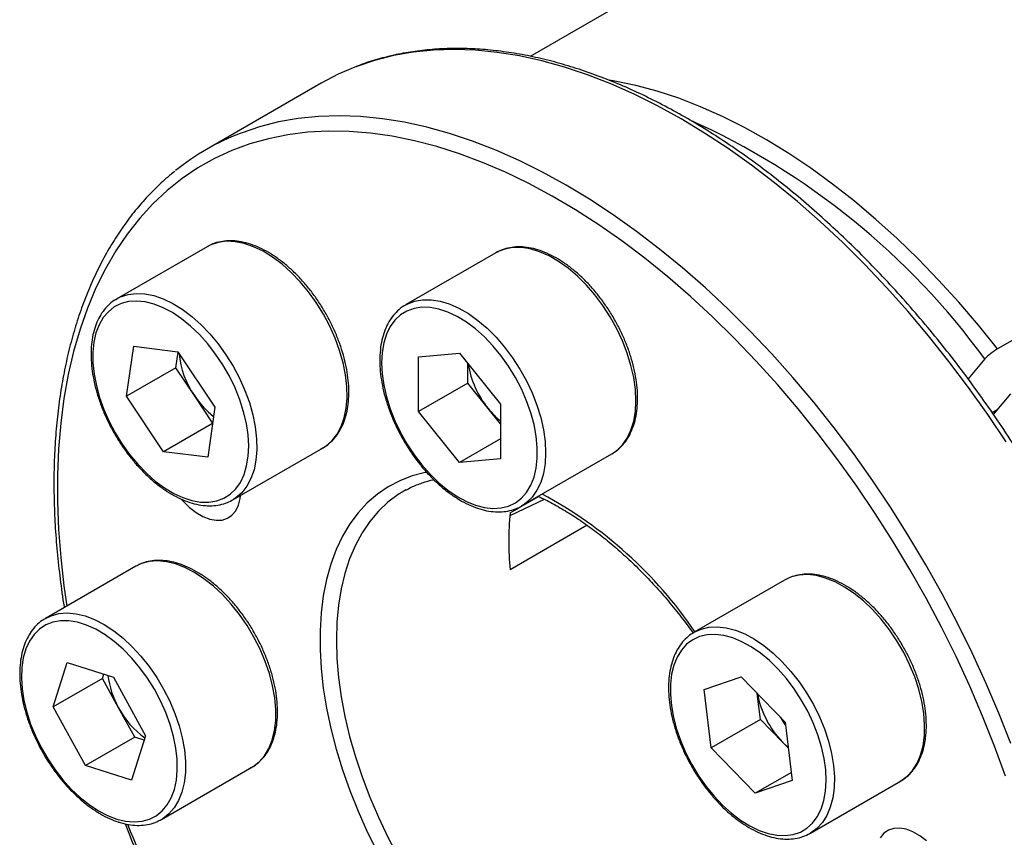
# Model space of a CAD drawing. Header units: millimetres. Extents: x 0 to 411, y 0 to 291.
# Tile 6 of 9: x 312 to 355, y 210 to 245. Entities that reach past the tile are written whole.
import ezdxf

# ---------------------------------------------------------------- set-up
doc = ezdxf.new("R2010")
doc.units = ezdxf.units.MM
doc.layers.add('OUTLINE', color=7, linetype='CONTINUOUS')

msp = doc.modelspace()

# ---------------------------------------------------------------- linework, layer by layer
at = {"layer": 'OUTLINE'}
for p, q in [((344.128, 249.3594), (334.4096, 243.7491)), ((325.4076, 242.5937), (320.4578, 239.7362)), ((367.974, 238.9045), (354.539, 231.1486)), ((320.4876, 235.5485), (316.5985, 233.3033)), ((320.512, 235.5623), (320.4876, 235.5485)), ((332.9264, 235.285), (329.0374, 233.0398)), ((316.5523, 233.2757), (316.5985, 233.3033)), ((317.0214, 229.1068), (317.3256, 231.262)), ((317.3256, 231.262), (319.2257, 231.0262)), ((319.1427, 230.3314), (319.2382, 231.0076)), ((319.2257, 231.0262), (320.8217, 228.6353)), ((329.5926, 230.8066), (331.3604, 230.9647)), ((329.5926, 228.4495), (329.5926, 230.8066)), ((331.3604, 230.9647), (333.1281, 228.7656)), ((319.1427, 230.3314), (317.0214, 229.1068)), ((319.9406, 229.1359), (319.1427, 230.3314)), ((331.7139, 229.6741), (331.7139, 230.5249)), ((353.9914, 230.7149), (353.2686, 229.8597)), ((331.7139, 229.6741), (329.5926, 228.4495)), ((332.5978, 228.5746), (331.7139, 229.6741)), ((318.6173, 226.7159), (317.0214, 229.1068)), ((320.7262, 227.9591), (319.9406, 229.1359)), ((354.3622, 228.325), (355.1148, 229.2155)), ((320.8217, 228.6353), (320.5174, 226.4801)), ((333.1281, 228.7656), (333.1281, 226.4085)), ((331.3604, 226.2504), (329.5926, 228.4495)), ((333.1281, 227.9148), (332.5978, 228.5746)), ((354.3029, 228.411), (354.5483, 228.5452)), ((320.7222, 227.931), (318.6173, 226.7159)), ((333.1281, 227.2709), (331.3604, 226.2504)), ((320.5174, 226.4801), (318.6173, 226.7159)), ((321.5981, 224.6429), (325.4872, 226.888)), ((334.0369, 224.3794), (337.926, 226.6245)), ((337.926, 226.6245), (337.9992, 226.6693)), ((333.1281, 226.4085), (331.3604, 226.2504)), ((329.052, 225.0667), (328.9571, 225.0134)), ((321.6245, 224.6584), (321.5981, 224.6429)), ((333.5387, 224.0816), (334.7586, 224.7859)), ((334.1016, 224.4187), (334.0369, 224.3794)), ((336.8602, 223.5495), (333.5387, 221.632)), ((317.4154, 221.7789), (313.5263, 219.5338)), ((317.4634, 221.8055), (317.4154, 221.7789)), ((345.3653, 221.1869), (341.4762, 218.9417)), ((345.5401, 221.2746), (345.3653, 221.1869)), ((345.6607, 221.3212), (345.5401, 221.2746)), ((345.6897, 221.3344), (345.5581, 221.2817)), ((313.8593, 215.7258), (314.461, 217.6309)), ((314.461, 217.6309), (316.451, 217.0066)), ((315.9806, 216.9504), (313.8593, 215.7258)), ((315.9806, 216.9504), (316.0392, 217.1358)), ((316.6748, 215.6857), (315.9806, 216.9504)), ((316.451, 217.0066), (317.8394, 214.4772)), ((341.8991, 216.4675), (343.495, 217.0159)), ((343.495, 217.0159), (345.3951, 215.0578)), ((342.2033, 213.9611), (341.8991, 216.4675)), ((344.3247, 215.1857), (344.1894, 216.3004)), ((315.2477, 213.1964), (313.8593, 215.7258)), ((317.369, 214.421), (316.6748, 215.6857)), ((344.3247, 215.1857), (342.2033, 213.9611)), ((345.2747, 214.2066), (344.3247, 215.1857)), ((345.3951, 215.0578), (345.6994, 212.5513)), ((317.369, 214.421), (315.2477, 213.1964)), ((317.8394, 214.4772), (317.2378, 212.5721)), ((317.7809, 214.2918), (317.369, 214.421)), ((345.5304, 213.9431), (345.2747, 214.2066)), ((344.1035, 212.003), (342.2033, 213.9611)), ((317.2378, 212.5721), (315.2477, 213.1964)), ((318.5259, 210.8733), (322.415, 213.1184)), ((345.6571, 212.8999), (344.1035, 212.003)), ((345.6994, 212.5513), (344.1035, 212.003)), ((346.4758, 210.2812), (350.3649, 212.5264))]:
    msp.add_line(p, q, dxfattribs=at)
at = {"layer": 'OUTLINE', "flags": 128}
for points in [[(354.91, 227.1359), (354.1163, 228.3202), (353.2943, 229.4777), (352.4459, 230.6058), (351.5728, 231.7023), (350.677, 232.7647), (349.7604, 233.7908), (348.8248, 234.7783), (347.8724, 235.7253), (346.9051, 236.6296), (345.925, 237.4893), (344.9342, 238.3027), (343.9347, 239.0679), (342.9289, 239.7833), (341.9187, 240.4475), (340.9063, 241.0589), (339.894, 241.6163), (338.8838, 242.1185), (337.8779, 242.5644), (336.8785, 242.9531), (335.8876, 243.2838), (334.9075, 243.5556), (333.9402, 243.7681), (332.9878, 243.9209), (332.0522, 244.0134), (331.1356, 244.0457), (330.2398, 244.0176), (329.3668, 243.9291), (328.5184, 243.7805), (327.6964, 243.5721), (326.9026, 243.3043), (326.8574, 243.2869)], [(326.8574, 243.2869), (326.1387, 242.9777), (325.4076, 242.5937)], [(354.539, 231.1486), (353.7141, 232.1721), (352.867, 233.1612), (351.9997, 234.1135), (351.1144, 235.0267), (350.213, 235.8986), (349.2979, 236.7272), (348.3712, 237.5105), (347.435, 238.2465), (346.4917, 238.9336), (345.5434, 239.57), (344.5925, 240.1544), (343.6413, 240.6851), (342.692, 241.1611), (341.7469, 241.5811), (340.8082, 241.9442), (339.8782, 242.2494), (338.9592, 242.4961), (338.0532, 242.6836), (337.8305, 242.721)], [(355.1066, 214.1509), (354.5936, 215.4552), (354.0408, 216.7541), (353.4494, 218.0447), (352.8206, 219.3243), (352.1559, 220.5901), (351.4566, 221.8396), (350.7242, 223.0699), (349.9603, 224.2785), (349.1665, 225.4628), (348.3445, 226.6203), (347.4961, 227.7484), (346.6231, 228.8449), (345.7273, 229.9072), (344.8106, 230.9333), (343.8751, 231.9209), (342.9227, 232.8678), (341.9553, 233.7722), (340.9752, 234.6319), (339.9844, 235.4452), (338.985, 236.2105), (337.9791, 236.9259), (336.9689, 237.59), (335.9566, 238.2015), (334.9442, 238.7589), (333.934, 239.2611), (332.9281, 239.707), (331.9287, 240.0957), (330.9379, 240.4263), (329.9578, 240.6982), (328.9905, 240.9107), (328.038, 241.0634), (327.1025, 241.156), (326.1858, 241.1883), (325.29, 241.1602), (324.417, 241.0717), (323.5686, 240.9231), (322.7466, 240.7147), (321.9528, 240.4469), (321.9076, 240.4295)], [(354.8758, 212.7358), (354.4046, 214.0312), (353.8927, 215.3236), (353.3411, 216.6103), (352.7512, 217.8885), (352.1241, 219.1555), (351.4612, 220.4084), (350.764, 221.6446), (350.034, 222.8614), (349.2727, 224.0562), (348.4818, 225.2263), (347.663, 226.3693), (346.8181, 227.4826), (345.9489, 228.5639), (345.0573, 229.6108), (344.1452, 230.621), (343.2146, 231.5924), (342.2675, 232.5229), (341.306, 233.4103), (340.3321, 234.2529), (339.348, 235.0488), (338.3558, 235.7962), (337.3577, 236.4936), (336.3557, 237.1394), (335.3521, 237.7323), (334.349, 238.2709), (333.3487, 238.7541), (332.3532, 239.1808), (331.3648, 239.5502), (330.3855, 239.8613), (329.4176, 240.1136), (328.4631, 240.3065), (327.524, 240.4396), (326.6024, 240.5126), (325.7003, 240.5252), (324.8196, 240.4776), (323.9623, 240.3698), (323.1303, 240.2021), (322.3252, 239.9747), (321.5489, 239.6883), (320.803, 239.3433), (320.0892, 238.9407), (319.409, 238.4811), (318.7638, 237.9657), (318.1551, 237.3955), (317.5843, 236.7719), (317.0524, 236.096), (316.5607, 235.3695), (316.1103, 234.5938), (315.702, 233.7706), (315.3369, 232.9018), (315.0157, 231.9892), (314.739, 231.0348), (314.5075, 230.0407), (314.3218, 229.009), (314.1821, 227.9419), (314.0888, 226.8418), (314.0421, 225.711), (314.0421, 224.552), (314.0888, 223.3673), (314.1821, 222.1594), (314.3218, 220.931), (314.4463, 220.0649)], [(325.4872, 226.888), (325.6187, 226.9724), (325.8751, 227.1956), (326.0924, 227.4732), (326.2677, 227.8014), (326.3986, 228.1759), (326.4834, 228.5915), (326.521, 229.0426), (326.5107, 229.5232), (326.4528, 230.0266), (326.348, 230.5462), (326.1978, 231.0749), (326.0042, 231.6055), (325.7698, 232.1309), (325.4977, 232.6439), (325.1917, 233.1376), (324.8559, 233.6054), (324.4949, 234.0409), (324.1134, 234.4383), (323.7167, 234.7921), (323.3102, 235.0975), (322.8992, 235.3505), (322.4895, 235.5477), (322.0865, 235.6862), (321.6957, 235.7644), (321.3224, 235.781), (320.9715, 235.736), (320.648, 235.6299), (320.512, 235.5623)], [(337.9992, 226.6693), (338.1346, 226.7669), (338.3801, 227.006), (338.5857, 227.2985), (338.7486, 227.6404), (338.8665, 228.0272), (338.9379, 228.4535), (338.9618, 228.9137), (338.9379, 229.4015), (338.8665, 229.9103), (338.7486, 230.4332), (338.5857, 230.9631), (338.3801, 231.493), (338.1346, 232.0155), (337.8525, 232.5237), (337.5375, 233.0107), (337.194, 233.4699), (336.8266, 233.8951), (336.4402, 234.2805), (336.0402, 234.621), (335.6318, 234.9118), (335.2207, 235.1492), (334.8123, 235.3298), (334.4122, 235.4513), (334.0259, 235.5119), (333.6585, 235.511), (333.315, 235.4484), (333, 235.325), (332.9264, 235.285)], [(316.5985, 233.3033), (316.7589, 233.3847), (317.0824, 233.4909), (317.4333, 233.5359), (317.8066, 233.5192), (318.1974, 233.4411), (318.6004, 233.3025), (319.0101, 233.1054), (319.4211, 232.8524), (319.8276, 232.547), (320.2243, 232.1932), (320.6058, 231.7958), (320.9668, 231.3603), (321.3027, 230.8925), (321.6087, 230.3988), (321.8807, 229.8857), (322.1151, 229.3604), (322.3088, 228.8298), (322.459, 228.3011), (322.5637, 227.7815), (322.6216, 227.278), (322.6319, 226.7975), (322.5943, 226.3464), (322.5095, 225.9308), (322.3786, 225.5563), (322.2033, 225.2281), (321.986, 224.9504), (321.7296, 224.7272), (321.6245, 224.6584)], [(316.8274, 227.0476), (317.1526, 226.5951), (317.5028, 226.1745), (317.8728, 225.7918), (318.2575, 225.4523), (318.6516, 225.1608), (319.0495, 224.9214), (319.4455, 224.7375), (319.8342, 224.6115), (320.2101, 224.5454), (320.5679, 224.54), (320.9026, 224.5953), (321.2095, 224.7107), (321.4843, 224.8845), (321.7231, 225.1143), (321.9225, 225.3968), (322.0799, 225.7281), (322.1929, 226.1035), (322.2599, 226.5177), (322.2801, 226.965), (322.2532, 227.439), (322.1795, 227.9332), (322.0601, 228.4405), (321.8966, 228.9538), (321.6913, 229.466), (321.4472, 229.9698), (321.1676, 230.4582), (320.8564, 230.9244), (320.5181, 231.3617), (320.1574, 231.764), (319.7794, 232.1257), (319.3893, 232.4418), (318.9926, 232.7077), (318.595, 232.9198), (318.2019, 233.075), (317.8189, 233.1712), (317.4514, 233.207), (317.1045, 233.182), (316.7832, 233.0965), (316.4919, 232.9516), (316.2346, 232.7495), (316.0151, 232.4929), (315.8364, 232.1855), (315.701, 231.8315), (315.6108, 231.436), (315.5671, 231.0045), (315.5705, 230.543), (315.6209, 230.0581), (315.7176, 229.5565), (315.8593, 229.0453), (316.044, 228.5316), (316.2691, 228.0227), (316.5315, 227.5257), (316.8274, 227.0476)], [(328.0016, 230.5465), (328.0252, 230.0742), (328.0956, 229.5813), (328.2118, 229.0747), (328.3722, 228.5615), (328.5746, 228.049), (328.8161, 227.5443), (329.0933, 227.0546), (329.4023, 226.5866), (329.7388, 226.1471), (330.0981, 225.742), (330.475, 225.3772), (330.8645, 225.0578), (331.2608, 224.7881), (331.6586, 224.5721), (332.0522, 224.4128), (332.4361, 224.3123), (332.8049, 224.2721), (333.1534, 224.2928), (333.4767, 224.374), (333.7703, 224.5147), (334.0301, 224.7128), (334.2524, 224.9656), (334.4341, 225.2696), (334.5727, 225.6204), (334.6662, 226.0131), (334.7132, 226.4422), (334.7132, 226.9018), (334.6662, 227.3852), (334.5727, 227.8859), (334.4341, 228.3967), (334.2524, 228.9104), (334.0301, 229.4199), (333.7703, 229.9179), (333.4767, 230.3976), (333.1534, 230.8522), (332.8049, 231.2752), (332.4361, 231.6608), (332.0522, 232.0036), (331.6586, 232.2986), (331.2608, 232.5419), (330.8645, 232.7299), (330.475, 232.86), (330.0981, 232.9305), (329.7388, 232.9403), (329.4023, 232.8892), (329.0933, 232.7781), (328.8161, 232.6084), (328.5746, 232.3825), (328.3722, 232.1036), (328.2118, 231.7757), (328.0956, 231.4033), (328.0252, 230.9916), (328.0016, 230.5465)], [(329.0522, 233.0483), (329.1109, 233.0799), (329.4259, 233.2032), (329.7694, 233.2658), (330.1368, 233.2668), (330.5231, 233.2062), (330.9232, 233.0847), (331.3316, 232.9041), (331.7427, 232.6667), (332.1511, 232.3759), (332.5512, 232.0354), (332.9375, 231.65), (333.3049, 231.2248), (333.6484, 230.7656), (333.9634, 230.2786), (334.2455, 229.7704), (334.491, 229.2478), (334.6966, 228.718), (334.8595, 228.188), (334.9774, 227.6651), (335.0488, 227.1564), (335.0727, 226.6686), (335.0488, 226.2084), (334.9774, 225.7821), (334.8595, 225.3953), (334.6966, 225.0534), (334.491, 224.7609), (334.2455, 224.5218), (334.1016, 224.4187)], [(329.9565, 225.8269), (329.8887, 225.8139), (329.3271, 225.6703), (328.794, 225.4674), (328.292, 225.2062), (327.8234, 224.8878), (327.3903, 224.5138), (326.9947, 224.0858), (326.6383, 223.6057), (326.3228, 223.0759), (326.0497, 222.4986), (325.8202, 221.8765), (325.6353, 221.2125), (325.4959, 220.5096), (325.4026, 219.771), (325.3558, 219.0001), (325.3558, 218.2003), (325.4026, 217.3754), (325.4959, 216.529), (325.6353, 215.6652), (325.8202, 214.7877), (326.0497, 213.9006), (326.3228, 213.008), (326.6383, 212.1139), (326.9947, 211.2224), (327.3903, 210.3376), (327.8234, 209.4635)], [(319.3825, 224.6631), (319.4556, 224.5815), (319.7317, 224.3126), (320.0197, 224.0909), (320.3117, 223.9224), (320.5997, 223.8116), (320.8758, 223.7617), (321.1326, 223.7739), (321.363, 223.848), (321.5607, 223.9819), (321.7204, 224.1719), (321.8377, 224.413), (321.9094, 224.6984), (321.9255, 224.8319)], [(328.9571, 225.0134), (328.7217, 224.868), (328.2774, 224.5361), (327.869, 224.1499), (327.4982, 223.7113), (327.167, 223.2221), (326.8766, 222.6848), (326.6287, 222.1018), (326.4242, 221.4758), (326.2641, 220.8099), (326.1493, 220.1069), (326.0802, 219.3704), (326.0571, 218.6036), (326.0802, 217.8101), (326.1493, 216.9937), (326.2641, 216.1582), (326.4242, 215.3074), (326.6287, 214.4454), (326.8766, 213.5761), (327.167, 212.7036), (327.4982, 211.8319), (327.869, 210.9652), (328.2774, 210.1075), (328.7217, 209.2627)], [(335.0132, 224.6643), (334.1552, 224.249), (333.5341, 223.9483)], [(322.415, 213.1184), (322.4666, 213.1495), (322.7335, 213.3566), (322.9623, 213.619), (323.1499, 213.9332), (323.2937, 214.2949), (323.3918, 214.6993), (323.443, 215.1409), (323.4464, 215.6137), (323.402, 216.1113), (323.3105, 216.627), (323.1731, 217.1538), (322.9917, 217.6846), (322.7686, 218.2122), (322.507, 218.7294), (322.2103, 219.2294), (321.8825, 219.7053), (321.5282, 220.1506), (321.152, 220.5594), (320.7591, 220.9262), (320.3549, 221.2459), (319.9446, 221.5143), (319.534, 221.7277), (319.1285, 221.8832), (318.7337, 221.9787), (318.3548, 222.013), (317.997, 221.9856), (317.6652, 221.8968), (317.4634, 221.8055)], [(350.3649, 212.5264), (350.3755, 212.5325), (350.6475, 212.7314), (350.8819, 212.9862), (351.0756, 213.2932), (351.2258, 213.6485), (351.3305, 214.0471), (351.3884, 214.4837), (351.3987, 214.9524), (351.3611, 215.4469), (351.2763, 215.9604), (351.1454, 216.4861), (350.9701, 217.0167), (350.7528, 217.5452), (350.4964, 218.0644), (350.2045, 218.5672), (349.8809, 219.0469), (349.5301, 219.497), (349.1568, 219.9114), (348.766, 220.2845), (348.363, 220.6112), (347.9532, 220.8872), (347.5423, 221.1086), (347.1358, 221.2725), (346.7391, 221.3768), (346.3576, 221.4198), (345.9965, 221.4012), (345.6607, 221.3212)], [(313.5263, 219.5338), (313.7761, 219.6517), (314.108, 219.7405), (314.4657, 219.7679), (314.8446, 219.7336), (315.2394, 219.6381), (315.6449, 219.4825), (316.0555, 219.2692), (316.4658, 219.0008), (316.8701, 218.6811), (317.2629, 218.3143), (317.6391, 217.9055), (317.9934, 217.4601), (318.3212, 216.9843), (318.6179, 216.4843), (318.8795, 215.9671), (319.1026, 215.4395), (319.2841, 214.9087), (319.4215, 214.3819), (319.5129, 213.8662), (319.5573, 213.3686), (319.5539, 212.8958), (319.5027, 212.4542), (319.4046, 212.0498), (319.2608, 211.6881), (319.0732, 211.3739), (318.8444, 211.1114), (318.5775, 210.9044), (318.5193, 210.8695)], [(316.5968, 210.8887), (316.9788, 210.7968), (317.345, 210.7653), (317.6902, 210.7947), (318.0095, 210.8845), (318.2986, 211.0335), (318.5532, 211.2396), (318.7699, 211.5), (318.9456, 211.8109), (319.0778, 212.168), (319.1647, 212.5662), (319.2051, 213.0001), (319.1984, 213.4635), (319.1446, 213.9498), (319.0446, 214.4523), (318.8997, 214.964), (318.7121, 215.4776), (318.4842, 215.9858), (318.2193, 216.4817), (317.9212, 216.9582), (317.594, 217.4086), (317.2423, 217.8267), (316.871, 218.2065), (316.4854, 218.5427), (316.0909, 218.8306), (315.693, 219.0661), (315.2973, 219.246), (314.9093, 219.3677), (314.5345, 219.4296), (314.1782, 219.4306), (313.8453, 219.3709), (313.5406, 219.2513), (313.2683, 219.0734), (313.0322, 218.8398), (312.8357, 218.5536), (312.6814, 218.2191), (312.5717, 217.8407), (312.5079, 217.4239), (312.4911, 216.9745), (312.5214, 216.4988), (312.5984, 216.0035), (312.7211, 215.4955), (312.8876, 214.982), (313.0958, 214.4702), (313.3426, 213.9672), (313.6246, 213.4802), (313.9378, 213.0159), (314.2778, 212.5809), (314.6399, 212.1813), (315.019, 211.8227), (315.4098, 211.5101), (315.8067, 211.2479), (316.2042, 211.0398), (316.5968, 210.8887)], [(313.4617, 219.4945), (313.4747, 219.5028), (313.5263, 219.5338)], [(341.453, 218.9281), (341.4656, 218.9356), (341.4762, 218.9417)], [(341.4762, 218.9417), (341.7716, 219.076), (342.1075, 219.1561), (342.4685, 219.1747), (342.85, 219.1316), (343.2467, 219.0274), (343.6532, 218.8635), (344.0642, 218.642), (344.4739, 218.3661), (344.8769, 218.0394), (345.2677, 217.6663), (345.641, 217.2519), (345.9919, 216.8018), (346.3154, 216.3221), (346.6074, 215.8193), (346.8637, 215.3001), (347.081, 214.7716), (347.2563, 214.2409), (347.3872, 213.7153), (347.4721, 213.2018), (347.5096, 212.7073), (347.4993, 212.2386), (347.4414, 211.802), (347.3367, 211.4033), (347.1865, 211.0481), (346.9929, 210.741), (346.7584, 210.4863), (346.5403, 210.3204)], [(341.7051, 218.7508), (341.4092, 218.6143), (341.1469, 218.4202), (340.9218, 218.1711), (340.7371, 217.8707), (340.5953, 217.5231), (340.4986, 217.1332), (340.4482, 216.7065), (340.4448, 216.2489), (340.4885, 215.7669), (340.5787, 215.2673), (340.7141, 214.757), (340.8928, 214.2432), (341.1124, 213.7332), (341.3696, 213.2341), (341.6609, 212.7529), (341.9823, 212.2963), (342.3291, 211.8708), (342.6966, 211.4823), (343.0796, 211.1364), (343.4727, 210.8378), (343.8703, 210.5907), (344.267, 210.3986), (344.6571, 210.2643), (345.0351, 210.1895), (345.3959, 210.1754), (345.7341, 210.2221), (346.0453, 210.329), (346.3249, 210.4946), (346.569, 210.7166), (346.7743, 210.9918), (346.9378, 211.3163), (347.0572, 211.6857), (347.1309, 212.0948), (347.1579, 212.5377), (347.1377, 213.0083), (347.0706, 213.5), (346.9576, 214.0058), (346.8003, 214.5188), (346.6008, 215.0316), (346.362, 215.537), (346.0872, 216.0281), (345.7804, 216.4978), (345.4457, 216.9396), (345.0879, 217.3473), (344.712, 217.7151), (344.3233, 218.038), (343.9272, 218.3113), (343.5293, 218.5313), (343.1353, 218.6948), (342.7505, 218.7995), (342.3805, 218.844), (342.0304, 218.8277), (341.7051, 218.7508)], [(345.1706, 215.2892), (345.3463, 215.0114), (345.4121, 214.9185)], [(345.527, 213.9711), (345.495, 213.9984), (345.2747, 214.2066)], [(351.4743, 209.9458), (351.1863, 210.1676), (350.8943, 210.3361), (350.6064, 210.4469), (350.3302, 210.4968), (350.0734, 210.4846), (349.843, 210.4105), (349.6453, 210.2766), (349.4856, 210.0866)], [(346.5403, 210.3204), (346.4864, 210.2874), (346.4758, 210.2812)]]:
    msp.add_lwpolyline(points, dxfattribs=at)
at = {"layer": 'OUTLINE'}
for centre, radius, start, end in [((328.2066, 211.8777), 31.9326, 36.15017, 65.80841), ((325.649, 230.7438), 10.3831, 111.1208, 128.85728), ((323.0089, 231.2795), 3.7429, 185.15548, 214.93921), ((335.6827, 231.1062), 3.9907, 188.83499, 219.37492), ((323.0573, 231.1766), 3.7252, 213.21512, 232.03915), ((335.3905, 230.795), 3.5678, 218.4879, 230.64701), ((326.1312, 208.518), 18.5841, 34.18027, 61.76523), ((346.6635, 222.8568), 13.1818, 174.66858, 185.33142), ((319.9188, 217.5228), 3.728, 186.82247, 209.52369), ((348.2172, 217.0539), 4.0945, 190.66437, 224.05823), ((319.995, 217.4399), 3.7551, 207.84967, 234.42731), ((365.5794, 229.9895), 52.2235, 201.71886, 212.77668)]:
    msp.add_arc(centre, radius, start, end, dxfattribs=at)
for points, knots in [([(368.1843, 238.9695), (368.0485, 239.1416), (367.6552, 239.64), (366.988, 240.4423), (366.1776, 241.3645), (365.349, 242.2527), (364.5045, 243.1054), (363.6456, 243.9207), (362.7742, 244.6968), (361.8921, 245.4321), (361.0011, 246.1249), (360.103, 246.7738), (359.1996, 247.3773), (358.293, 247.9341), (357.3849, 248.4428), (356.4773, 248.9024), (355.572, 249.3116), (354.671, 249.6696), (353.7763, 249.9755), (352.8898, 250.2284), (352.0136, 250.4277), (351.1495, 250.5729), (350.2997, 250.6636), (349.4662, 250.6995), (348.6508, 250.6808), (347.8557, 250.6071), (347.0821, 250.4804), (346.3346, 250.2951), (345.7978, 250.1325), (345.519, 250.0156), (345.4721, 249.996)], [0, 0, 0, 0, 0.0197348, 0.0571799, 0.0946321, 0.1320903, 0.1695555, 0.2070282, 0.2445092, 0.2819989, 0.3194978, 0.3570058, 0.3945229, 0.4320484, 0.4695811, 0.5071193, 0.5446598, 0.5821976, 0.619727, 0.657241, 0.6947307, 0.7321861, 0.7695957, 0.8069476, 0.8442304, 0.8814343, 0.918553, 0.9555853, 0.9925359, 1, 1, 1, 1]), ([(362.9731, 203.2959), (362.9719, 203.4918), (362.9685, 204.0593), (362.9306, 205.0157), (362.8457, 206.17), (362.7184, 207.3425), (362.5498, 208.5306), (362.34, 209.7322), (362.0895, 210.9449), (361.7989, 212.1666), (361.4686, 213.3949), (361.0994, 214.6275), (360.692, 215.8621), (360.2472, 217.0964), (359.7658, 218.328), (359.2488, 219.5548), (358.6972, 220.7742), (358.1119, 221.9842), (357.4941, 223.1823), (356.845, 224.3664), (356.1658, 225.5341), (355.4578, 226.6834), (354.7223, 227.8121), (353.9607, 228.9179), (353.1745, 229.9989), (352.365, 231.053), (351.5338, 232.0782), (350.6824, 233.0725), (349.8125, 234.0341), (348.9256, 234.9612), (348.0234, 235.852), (347.1075, 236.7047), (346.1797, 237.5178), (345.2417, 238.2897), (344.2951, 239.019), (343.3418, 239.7041), (342.3834, 240.3437), (341.4218, 240.9367), (340.4587, 241.4817), (339.496, 241.9777), (338.5353, 242.4237), (337.5787, 242.8187), (336.6278, 243.1619), (335.6845, 243.4525), (334.7507, 243.6898), (333.8282, 243.8734), (332.919, 244.0028), (332.0248, 244.0777), (331.1476, 244.0979), (330.2892, 244.0637), (329.4514, 243.9746), (328.6354, 243.8325), (327.8455, 243.6324), (327.2688, 243.4554), (326.9644, 243.3286), (326.9059, 243.3042)], [0, 0, 0, 0, 0.0102016, 0.0295565, 0.0489098, 0.0682605, 0.0876081, 0.1069525, 0.1262935, 0.1456313, 0.1649658, 0.1842974, 0.2036262, 0.2229525, 0.2422767, 0.261599, 0.2809197, 0.3002393, 0.3195579, 0.338876, 0.358194, 0.3775121, 0.3968306, 0.4161498, 0.4354701, 0.4547919, 0.4741154, 0.4934411, 0.5127693, 0.5321002, 0.5514342, 0.5707716, 0.5901126, 0.6094574, 0.6288061, 0.6481588, 0.6675154, 0.6868755, 0.7062388, 0.7256044, 0.7449714, 0.7643376, 0.7837009, 0.8030587, 0.8224076, 0.8417437, 0.8610626, 0.8803595, 0.8996296, 0.9188683, 0.9380719, 0.9572383, 0.9763673, 0.9954611, 1, 1, 1, 1]), ([(319.0966, 238.7945), (318.9739, 238.6968), (318.6431, 238.4334), (318.1407, 237.9499), (317.587, 237.3504), (317.0698, 236.7022), (316.588, 236.0091), (316.1432, 235.2715), (315.7362, 234.491), (315.3678, 233.669), (315.0389, 232.8072), (314.7501, 231.9072), (314.502, 230.9708), (314.2952, 229.9999), (314.13, 228.9964), (314.0067, 227.9623), (313.9255, 226.8998), (313.8866, 225.8108), (313.8898, 224.6975), (313.9355, 223.5619), (314.0219, 222.4067), (314.1549, 221.2322), (314.2611, 220.4293), (314.3342, 220.015), (314.3366, 220.0016)], [0, 0, 0, 0, 0.0282394, 0.0761864, 0.1241926, 0.172275, 0.2204443, 0.2687048, 0.317055, 0.3654889, 0.4139972, 0.4625688, 0.5111921, 0.5598556, 0.6085491, 0.6572634, 0.705991, 0.7547256, 0.803462, 0.8521959, 0.9009247, 0.949647, 0.9983616, 1, 1, 1, 1]), ([(325.382, 226.8399), (325.4379, 226.8665), (325.593, 226.9402), (325.8145, 227.1177), (326.0441, 227.3633), (326.2356, 227.6552), (326.3892, 227.9881), (326.5026, 228.3599), (326.5742, 228.7663), (326.6028, 229.2023), (326.5882, 229.6623), (326.5307, 230.1404), (326.4314, 230.6306), (326.2918, 231.1274), (326.1136, 231.6248), (325.8991, 232.1173), (325.6509, 232.5993), (325.3719, 233.0653), (325.0652, 233.5098), (324.7344, 233.9278), (324.383, 234.3144), (324.0149, 234.6651), (323.6341, 234.9758), (323.2446, 235.2425), (322.8506, 235.4617), (322.4562, 235.6304), (322.0661, 235.7458), (321.6855, 235.8052), (321.3193, 235.8086), (320.9752, 235.7523), (320.7059, 235.6684), (320.5642, 235.5845), (320.5183, 235.5573)], [0, 0, 0, 0, 0.0187073, 0.0518564, 0.0850051, 0.1183915, 0.1521755, 0.1863738, 0.2208952, 0.2556111, 0.290411, 0.3252137, 0.3599863, 0.3947206, 0.4294195, 0.4640912, 0.4987466, 0.5333972, 0.5680545, 0.6027278, 0.6374299, 0.6721732, 0.706969, 0.7418251, 0.7767419, 0.8117041, 0.84665, 0.8814764, 0.91604, 0.9501957, 0.9838788, 1, 1, 1, 1]), ([(338.0044, 226.6773), (338.0794, 226.7286), (338.2451, 226.8418), (338.4613, 227.0748), (338.6576, 227.3609), (338.8147, 227.6903), (338.9322, 228.0583), (339.0079, 228.4615), (339.0408, 228.8949), (339.0304, 229.3528), (338.9771, 229.8293), (338.8818, 230.3187), (338.7461, 230.815), (338.5716, 231.3126), (338.3606, 231.8059), (338.1156, 232.2891), (337.8394, 232.7569), (337.5353, 233.2038), (337.2067, 233.6246), (336.8571, 234.0145), (336.4905, 234.3689), (336.1108, 234.6837), (335.722, 234.9548), (335.3282, 235.1789), (334.9336, 235.3527), (334.5429, 235.4734), (334.1611, 235.5384), (333.7933, 235.5472), (333.4466, 235.4971), (333.1557, 235.4095), (332.9946, 235.3167), (332.9302, 235.2796)], [0, 0, 0, 0, 0.0279482, 0.0616975, 0.0956657, 0.1300294, 0.1648193, 0.1999502, 0.2352918, 0.2707283, 0.3061744, 0.3415912, 0.3769692, 0.4123108, 0.4476236, 0.4829185, 0.5182075, 0.5535024, 0.5888124, 0.6241505, 0.6595293, 0.6949605, 0.7304526, 0.766007, 0.8016102, 0.8372056, 0.8726915, 0.9079253, 0.942756, 0.9771059, 1, 1, 1, 1]), ([(316.5506, 233.2683), (316.5271, 233.2556), (316.4071, 233.191), (316.2209, 233.0244), (315.998, 232.7707), (315.8146, 232.4694), (315.6692, 232.1282), (315.5645, 231.7488), (315.5019, 231.3358), (315.4824, 230.8942), (315.5061, 230.4299), (315.5724, 229.9488), (315.6803, 229.4567), (315.8282, 228.9594), (316.0142, 228.4625), (316.2359, 227.9717), (316.4865, 227.5011), (316.6808, 227.1845), (316.7857, 227.0266), (316.7962, 227.0108)], [0, 0, 0, 0, 0.0154043, 0.078536, 0.1417435, 0.2054893, 0.2700214, 0.3353191, 0.4011823, 0.4673666, 0.533676, 0.5999679, 0.6661963, 0.732352, 0.7984429, 0.8644861, 0.9305026, 0.9930467, 1, 1, 1, 1]), ([(329.0572, 233.0431), (329.0198, 233.0241), (328.8847, 232.9554), (328.6831, 232.7842), (328.4571, 232.5343), (328.2699, 232.2373), (328.1204, 231.9001), (328.0124, 231.5239), (327.9419, 231.1082), (327.933, 230.8046), (327.9284, 230.6486)], [0, 0, 0, 0, 0.0504303, 0.1821794, 0.314012, 0.446887, 0.5813779, 0.7174919, 0.8548358, 1, 1, 1, 1]), ([(354.539, 231.1486), (354.4455, 231.0946), (354.333, 231.0169), (354.1309, 230.8568), (354.042, 230.7748), (353.9914, 230.7149)], [0, 0, 0, 0, 0.5, 0.5, 1, 1, 1, 1]), ([(327.9284, 230.6486), (327.9296, 230.5682), (327.9331, 230.3357), (327.972, 229.936), (328.0581, 229.4491), (328.1856, 228.9537), (328.3521, 228.4559), (328.5557, 227.9612), (328.7938, 227.4754), (329.0636, 227.004), (329.3621, 226.5523), (329.6859, 226.1256), (330.0314, 225.7288), (330.3947, 225.3666), (330.772, 225.0432), (331.1593, 224.7626), (331.5524, 224.5283), (331.9472, 224.3437), (332.3391, 224.2118), (332.7232, 224.1347), (333.0941, 224.1147), (333.4471, 224.1503), (333.7727, 224.2467), (333.9933, 224.341), (334.0941, 224.4165), (334.1063, 224.4256)], [0, 0, 0, 0, 0.0245423, 0.0709385, 0.1172999, 0.1636117, 0.2098741, 0.2560964, 0.3022923, 0.3484769, 0.3946667, 0.440873, 0.4871125, 0.5334018, 0.5797569, 0.6261898, 0.672705, 0.7192901, 0.7658873, 0.8123733, 0.8585718, 0.9042806, 0.9493674, 0.993881, 1, 1, 1, 1]), ([(316.7962, 227.0108), (316.8497, 226.9324), (317.0046, 226.7055), (317.2803, 226.3489), (317.6274, 225.9551), (317.9923, 225.5966), (318.3708, 225.2772), (318.7588, 225.001), (319.1523, 224.7715), (319.5469, 224.5919), (319.9383, 224.4652), (320.3214, 224.3938), (320.691, 224.3788), (321.0405, 224.4221), (321.3564, 224.5128), (321.5399, 224.6148), (321.6257, 224.6625)], [0, 0, 0, 0, 0.0394357, 0.1141231, 0.1888897, 0.2637397, 0.3386979, 0.4137837, 0.4890019, 0.5643291, 0.6396595, 0.7147864, 0.7894166, 0.8632257, 0.936022, 1, 1, 1, 1]), ([(329.0489, 225.0566), (329.126, 225.1003), (329.3496, 225.2271), (329.7535, 225.3756), (330.0809, 225.4821), (330.2576, 225.5105), (330.2589, 225.5107)], [0, 0, 0, 0, 0.2080877, 0.6032404, 0.9971317, 1, 1, 1, 1]), ([(334.7586, 224.7859), (334.8069, 224.7647), (335.0629, 224.6522), (335.5326, 224.3996), (336.1645, 224.0273), (336.7968, 223.6043), (337.426, 223.1373), (338.0495, 222.6268), (338.6647, 222.0752), (339.2687, 221.4846), (339.8592, 220.8576), (340.4326, 220.196), (340.9576, 219.5458), (341.2798, 219.1043), (341.4258, 218.9043)], [0, 0, 0, 0, 0.0209776, 0.1112548, 0.2015236, 0.2918081, 0.3821277, 0.472493, 0.5629085, 0.653374, 0.7438869, 0.8344423, 0.9250344, 1, 1, 1, 1]), ([(322.334, 213.0825), (322.3912, 213.1109), (322.5467, 213.1882), (322.7669, 213.3709), (322.9929, 213.6211), (323.1807, 213.9174), (323.3303, 214.2543), (323.4396, 214.6297), (323.5068, 215.0393), (323.5311, 215.478), (323.5122, 215.9401), (323.4504, 216.4197), (323.347, 216.9109), (323.2034, 217.4079), (323.0215, 217.9051), (322.8035, 218.3968), (322.5521, 218.8775), (322.2701, 219.3415), (321.9608, 219.7836), (321.6277, 220.1986), (321.2745, 220.5819), (320.905, 220.9287), (320.5231, 221.2351), (320.133, 221.4972), (319.7387, 221.7115), (319.3445, 221.8749), (318.9551, 221.9848), (318.5758, 222.0385), (318.2113, 222.0364), (317.87, 221.9735), (317.6218, 221.8942), (317.499, 221.8197), (317.4712, 221.8029)], [0, 0, 0, 0, 0.01942723, 0.05275897, 0.08610979, 0.11972188, 0.15374198, 0.18817336, 0.22291719, 0.2578439, 0.29284611, 0.32784518, 0.36281224, 0.39774076, 0.4326344, 0.46750175, 0.50235364, 0.53720211, 0.57205804, 0.60693142, 0.64183497, 0.67678133, 0.7117813, 0.74684255, 0.78196409, 0.81712845, 0.85226691, 0.88727235, 0.92199778, 0.95630123, 0.99013072, 1, 1, 1, 1]), ([(350.3066, 212.4974), (350.3913, 212.5462), (350.5711, 212.6496), (350.8069, 212.8687), (351.0186, 213.1366), (351.1921, 213.4486), (351.3266, 213.8006), (351.42, 214.1896), (351.471, 214.6109), (351.4789, 215.0592), (351.4436, 215.5286), (351.3658, 216.0133), (351.2469, 216.5074), (351.0885, 217.0051), (350.8926, 217.5009), (350.6616, 217.9891), (350.3982, 218.464), (350.1054, 218.9203), (349.7867, 219.3527), (349.4455, 219.7563), (349.0856, 220.1262), (348.7109, 220.4581), (348.3255, 220.7481), (347.9332, 220.9924), (347.5385, 221.1877), (347.1456, 221.331), (346.7593, 221.42), (346.3854, 221.4515), (346.0244, 221.43), (345.8017, 221.3663), (345.6897, 221.3344)], [0, 0, 0, 0, 0.0307324, 0.0651619, 0.0997032, 0.1345895, 0.1699153, 0.2056357, 0.2416281, 0.2777629, 0.3139411, 0.3500993, 0.3862202, 0.4223017, 0.4583503, 0.4943756, 0.5303898, 0.5664052, 0.6024315, 0.638481, 0.6745666, 0.710701, 0.7468944, 0.7831521, 0.8194679, 0.8558083, 0.8920847, 0.9281695, 0.9639043, 1, 1, 1, 1]), ([(313.4583, 219.4856), (313.4323, 219.471), (313.3109, 219.403), (313.1249, 219.2311), (312.9057, 218.9728), (312.726, 218.6673), (312.5847, 218.3222), (312.4842, 217.9391), (312.4258, 217.523), (312.4107, 217.0788), (312.4387, 216.6126), (312.5093, 216.1301), (312.6213, 215.6372), (312.7731, 215.1397), (312.9628, 214.6431), (313.188, 214.1533), (313.4461, 213.6757), (313.7341, 213.2159), (314.0487, 212.779), (314.3863, 212.3703), (314.7433, 211.9943), (315.1157, 211.6556), (315.4996, 211.3583), (315.891, 211.1059), (316.2782, 210.9061), (316.5475, 210.8004), (316.6846, 210.7567), (316.6987, 210.7522)], [0, 0, 0, 0, 0.0111708, 0.0523676, 0.0936397, 0.1352874, 0.1774544, 0.2201117, 0.263122, 0.3063268, 0.349603, 0.3928616, 0.4360774, 0.4792457, 0.5223728, 0.56547, 0.6085513, 0.6516313, 0.6947229, 0.7378393, 0.7809964, 0.8242093, 0.8674911, 0.9108494, 0.95428, 0.9952885, 1, 1, 1, 1]), ([(341.4546, 218.9208), (341.4165, 218.9001), (341.2822, 218.827), (341.0839, 218.649), (340.8636, 218.3919), (340.6823, 218.0882), (340.5394, 217.7446), (340.4372, 217.363), (340.3772, 216.9481), (340.3603, 216.5049), (340.3866, 216.0395), (340.4555, 215.5575), (340.5659, 215.0649), (340.7162, 214.5675), (340.9044, 214.0708), (341.1283, 213.5806), (341.3851, 213.1024), (341.6719, 212.6417), (341.9855, 212.2039), (342.3223, 211.7939), (342.6786, 211.4166), (343.0505, 211.0763), (343.434, 210.7772), (343.8252, 210.523), (344.2198, 210.3172), (344.6135, 210.1627), (345.0015, 210.0622), (345.3787, 210.0181), (345.7399, 210.0302), (346.0776, 210.1014), (346.3479, 210.2012), (346.4917, 210.2966), (346.543, 210.3306)], [0, 0, 0, 0, 0.0131407, 0.0463813, 0.0796733, 0.1132606, 0.1472651, 0.1816684, 0.2163616, 0.2512165, 0.2861323, 0.3210358, 0.3559052, 0.3907362, 0.4255336, 0.4603065, 0.4950661, 0.5298242, 0.5645913, 0.5993779, 0.6341968, 0.6690604, 0.703979, 0.7389594, 0.7739984, 0.8090734, 0.8441064, 0.8789839, 0.9135558, 0.9476892, 0.9813556, 1, 1, 1, 1]), ([(316.6987, 210.7522), (316.7676, 210.7321), (316.9658, 210.6742), (317.2872, 210.6207), (317.6551, 210.6107), (318.002, 210.6604), (318.292, 210.7469), (318.4522, 210.8387), (318.5156, 210.875)], [0, 0, 0, 0, 0.104139, 0.299607, 0.4940437, 0.6862667, 0.8758372, 1, 1, 1, 1]), ([(316.9553, 210.6863), (317.0124, 210.5394), (317.2291, 209.9821), (317.6424, 209.0189), (318.1939, 207.7997), (318.7813, 206.5903), (319.4006, 205.3929), (320.0508, 204.2092), (320.7333, 203.0438), (321.254, 202.1889), (321.5552, 201.73), (321.6102, 201.6463)], [0, 0, 0, 0, 0.0471934, 0.1791247, 0.3110455, 0.442958, 0.5748648, 0.706768, 0.8386701, 0.9705735, 1, 1, 1, 1])]:
    msp.add_open_spline(points, degree=3, knots=knots, dxfattribs=at)

doc.saveas('drawing.dxf')
